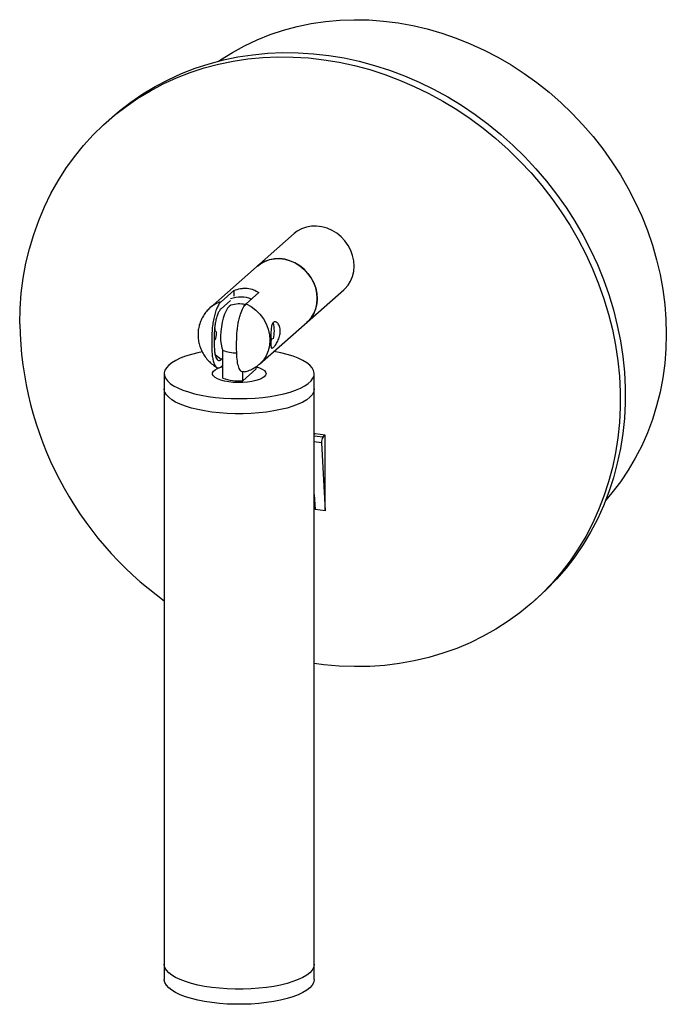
# Paper-space layout '_Dimétrica' of a CAD drawing. Header units: inches. Extents: x -2.57 to 2.18, y -5.04 to 2.2.
import ezdxf

# ---------------------------------------------------------------- set-up
doc = ezdxf.new("R2010")
doc.units = ezdxf.units.IN
doc.header["$MEASUREMENT"] = 0

psp = doc.layouts.new('_Dimétrica')

# ---------------------------------------------------------------- linework, layer by layer
at = {"color": 7, "linetype": 'Continuous', "lineweight": 25}
for p, q in [((-1.8875, 1.482), (-1.9229, 1.4508)), ((-0.5512, 0.6238), (-1.1706, 0.0775)), ((-1.0896, 0.1225), (-0.9959, 0.205)), ((-0.9959, 0.205), (-0.9959, 0.164)), ((-0.8118, 0.1889), (-0.9054, 0.1064)), ((-0.806, -0.3359), (-0.1866, 0.2104)), ((-1.0896, 0.071), (-1.02, 0.1324)), ((-1.0776, -0.44), (-1.0776, -0.2358)), ((-1.0776, -0.2933), (-1.0896, -0.3039)), ((-1.0776, -0.3448), (-1.0896, -0.3554)), ((-0.8339, -0.3565), (-0.8339, -0.3735)), ((-1.5069, -0.4067), (-1.5069, -4.8609)), ((-0.9303, -0.4585), (-0.8339, -0.3735)), ((-0.9303, -0.4585), (-0.9303, -0.3933)), ((-0.4045, -4.8609), (-0.4045, -0.4067)), ((-0.3987, -0.8499), (-0.4045, -0.8551)), ((-0.4045, -0.8644), (-0.3402, -0.8725)), ((-0.3251, -0.8592), (-0.3987, -0.8499)), ((-0.3251, -0.8592), (-0.3402, -0.8725)), ((-0.3251, -1.416), (-0.3251, -0.8592)), ((-0.3512, -0.9159), (-0.4045, -0.9092)), ((-0.3512, -0.9159), (-0.3251, -1.416)), ((-0.4045, -1.2956), (-0.3987, -1.4067)), ((-0.3251, -1.416), (-0.3987, -1.4067)), ((1.1991, -2.0892), (1.2344, -2.058))]:
    psp.add_line(p, q, dxfattribs=at)
at = {"color": 7, "linetype": 'Continuous', "lineweight": 25, "flags": 128}
for points in [[(-1.1093, 1.8911), (-1.0928, 1.9022), (-1.0062, 1.9561), (-0.9164, 2.0049), (-0.8235, 2.0484), (-0.7278, 2.0864), (-0.6296, 2.119), (-0.5292, 2.1459), (-0.4268, 2.1671), (-0.3228, 2.1826), (-0.2174, 2.1923), (-0.111, 2.1962), (-0.0038, 2.1942), (0.1039, 2.1864), (0.2117, 2.1728), (0.3194, 2.1535), (0.4266, 2.1284), (0.5331, 2.0977), (0.6384, 2.0615), (0.7425, 2.0198), (0.8448, 1.9728), (0.9453, 1.9205), (1.0434, 1.8633), (1.1391, 1.8011), (1.232, 1.7342), (1.3219, 1.6628), (1.4084, 1.5871), (1.4914, 1.5073), (1.5706, 1.4236), (1.6459, 1.3363), (1.7169, 1.2455), (1.7834, 1.1517), (1.8454, 1.0549), (1.9026, 0.9556), (1.9549, 0.854), (2.002, 0.7503), (2.0439, 0.6449), (2.0805, 0.538), (2.1116, 0.4301), (2.1372, 0.3213), (2.1572, 0.212), (2.1715, 0.1024), (2.1801, -0.007), (2.183, -0.116), (2.1801, -0.2242), (2.1715, -0.3315), (2.1572, -0.4374), (2.1372, -0.5417), (2.1116, -0.644), (2.0805, -0.7441), (2.0439, -0.8418), (2.002, -0.9366), (1.9549, -1.0284), (1.9026, -1.1169), (1.8454, -1.2018), (1.7834, -1.2829), (1.7376, -1.337)], [(-2.5695, -0.041), (-2.5666, 0.0722), (-2.558, 0.1844), (-2.5436, 0.2953), (-2.5236, 0.4047), (-2.4979, 0.5121), (-2.4666, 0.6173), (-2.4298, 0.7201), (-2.3877, 0.8202), (-2.3403, 0.9174), (-2.2877, 1.0113), (-2.23, 1.1017), (-2.1675, 1.1884), (-2.1003, 1.2712), (-2.0286, 1.3498), (-1.9525, 1.4241), (-1.8723, 1.4939), (-1.7881, 1.5589), (-1.7002, 1.619), (-1.6088, 1.674), (-1.5142, 1.7239), (-1.4165, 1.7684), (-1.3161, 1.8075), (-1.2132, 1.841), (-1.1081, 1.8689), (-1.001, 1.8911), (-0.8923, 1.9075), (-0.7822, 1.9181), (-0.671, 1.9229), (-0.559, 1.9218), (-0.4465, 1.9149), (-0.3337, 1.9021), (-0.221, 1.8836), (-0.1087, 1.8593), (0.0029, 1.8293), (0.1136, 1.7937), (0.2231, 1.7526), (0.331, 1.7061), (0.4371, 1.6543), (0.5411, 1.5974), (0.6428, 1.5355), (0.7419, 1.4687), (0.8381, 1.3973), (0.9311, 1.3213), (1.0208, 1.2412), (1.1069, 1.1569), (1.1891, 1.0688), (1.2673, 0.977), (1.3412, 0.8819), (1.4107, 0.7837), (1.4756, 0.6825), (1.5357, 0.5788), (1.5908, 0.4727), (1.6408, 0.3646), (1.6856, 0.2546), (1.7251, 0.1432), (1.7591, 0.0305), (1.7876, -0.083), (1.8105, -0.1972), (1.8277, -0.3117), (1.8392, -0.4262), (1.845, -0.5404), (1.845, -0.654), (1.8392, -0.7668), (1.8277, -0.8784), (1.8105, -0.9886), (1.7876, -1.097), (1.7591, -1.2033), (1.7251, -1.3074), (1.6856, -1.4089), (1.6408, -1.5075), (1.5908, -1.6031), (1.5357, -1.6953), (1.4756, -1.7839), (1.4107, -1.8687), (1.3412, -1.9494), (1.2673, -2.0259), (1.1891, -2.0979), (1.1069, -2.1653), (1.0208, -2.2279), (0.9311, -2.2855), (0.8381, -2.338), (0.7419, -2.3852), (0.6428, -2.427), (0.5411, -2.4633), (0.4371, -2.494), (0.331, -2.5191), (0.2231, -2.5384), (0.1136, -2.5519), (0.0029, -2.5596), (-0.1087, -2.5614), (-0.221, -2.5574), (-0.3337, -2.5476), (-0.4045, -2.5384)], [(-1.8875, 1.482), (-1.8369, 1.5251), (-1.7527, 1.5901), (-1.6648, 1.6502), (-1.5734, 1.7052), (-1.4788, 1.7551), (-1.3812, 1.7996), (-1.2808, 1.8387), (-1.1779, 1.8722), (-1.0727, 1.9001), (-0.9657, 1.9223), (-0.857, 1.9387), (-0.7469, 1.9493), (-0.6356, 1.9541), (-0.5236, 1.953), (-0.4111, 1.9461), (-0.2984, 1.9333), (-0.1857, 1.9148), (-0.0734, 1.8905), (0.0383, 1.8605), (0.149, 1.8249), (0.2584, 1.7838), (0.3663, 1.7373), (0.4725, 1.6855), (0.5765, 1.6286), (0.6782, 1.5667), (0.7772, 1.4999), (0.8734, 1.4284), (0.9665, 1.3525), (1.0561, 1.2723), (1.1422, 1.1881), (1.2244, 1.1), (1.3026, 1.0082), (1.3766, 0.9131), (1.4461, 0.8148), (1.5109, 0.7137), (1.571, 0.61), (1.6261, 0.5039), (1.6762, 0.3957), (1.721, 0.2858), (1.7605, 0.1744), (1.7945, 0.0617), (1.823, -0.0518), (1.8458, -0.166), (1.8631, -0.2805), (1.8746, -0.395), (1.8803, -0.5092), (1.8803, -0.6229), (1.8746, -0.7356), (1.8631, -0.8472), (1.8458, -0.9574), (1.823, -1.0658), (1.7945, -1.1722), (1.7605, -1.2762), (1.721, -1.3777), (1.6762, -1.4764), (1.6261, -1.5719), (1.571, -1.6641), (1.5109, -1.7527), (1.4461, -1.8375), (1.3766, -1.9182), (1.3026, -1.9947), (1.2344, -2.058)], [(-0.1866, 0.2104), (-0.1804, 0.2161), (-0.1563, 0.2433), (-0.1369, 0.2745), (-0.1227, 0.3088), (-0.1141, 0.3455), (-0.1111, 0.3839), (-0.1138, 0.423), (-0.1223, 0.4619), (-0.1363, 0.4999), (-0.1555, 0.536), (-0.1794, 0.5694), (-0.2076, 0.5994), (-0.2394, 0.6254), (-0.274, 0.6467), (-0.3108, 0.6629), (-0.3489, 0.6736), (-0.3874, 0.6786), (-0.4256, 0.6777), (-0.4624, 0.671), (-0.4972, 0.6586), (-0.5291, 0.6408), (-0.5512, 0.6238)], [(-0.8226, 0.3844), (-0.8005, 0.4014), (-0.7686, 0.4192), (-0.7338, 0.4316), (-0.697, 0.4383), (-0.6589, 0.4392), (-0.6203, 0.4342), (-0.5823, 0.4235), (-0.5455, 0.4073), (-0.5108, 0.386), (-0.479, 0.3601), (-0.4508, 0.33), (-0.4269, 0.2966), (-0.4077, 0.2605), (-0.3938, 0.2225), (-0.3853, 0.1836), (-0.3825, 0.1445), (-0.3855, 0.1062), (-0.3942, 0.0694), (-0.4083, 0.0351), (-0.4277, 0.004), (-0.4518, -0.0233), (-0.458, -0.029)], [(-0.458, -0.029), (-0.4513, -0.0229), (-0.4273, 0.0045), (-0.408, 0.0357), (-0.394, 0.0701), (-0.3854, 0.1068), (-0.3825, 0.1452), (-0.3854, 0.1843), (-0.394, 0.2232), (-0.408, 0.2612), (-0.4273, 0.2972), (-0.4513, 0.3306), (-0.4796, 0.3606), (-0.5114, 0.3865), (-0.5461, 0.4077), (-0.5829, 0.4238), (-0.621, 0.4344), (-0.6596, 0.4392), (-0.6977, 0.4382), (-0.7345, 0.4314), (-0.7692, 0.4189), (-0.801, 0.4011), (-0.8226, 0.3844)], [(-1.0163, 0.0961), (-1.0173, 0.0957), (-1.0294, 0.0882), (-1.0415, 0.0744), (-1.0531, 0.0551), (-1.0639, 0.0307), (-1.0734, 0.0024), (-1.0813, -0.0291), (-1.0874, -0.0624), (-1.0914, -0.0965), (-1.0931, -0.13), (-1.0925, -0.1618), (-1.0897, -0.1907), (-1.0846, -0.2157), (-1.0776, -0.2358)], [(-0.9054, 0.1064), (-0.8686, 0.0859), (-0.8347, 0.0601), (-0.8045, 0.0299), (-0.7787, -0.0043), (-0.758, -0.0414), (-0.7428, -0.0806), (-0.7336, -0.1211), (-0.7305, -0.1617), (-0.7336, -0.2015), (-0.7428, -0.2396), (-0.758, -0.275), (-0.7787, -0.307), (-0.8045, -0.3346), (-0.8065, -0.3363)], [(-1.1382, -0.0659), (-1.1355, -0.0832), (-1.1326, -0.0966)], [(-1.2275, -0.2469), (-1.2601, -0.2536), (-1.3072, -0.2652), (-1.3503, -0.2785), (-1.389, -0.2932), (-1.4228, -0.3092), (-1.4512, -0.3263), (-1.4741, -0.3443), (-1.4911, -0.363), (-1.502, -0.3822), (-1.5067, -0.4017), (-1.5052, -0.4213), (-1.4974, -0.4406), (-1.4836, -0.4596), (-1.4637, -0.478), (-1.4381, -0.4956), (-1.407, -0.5122), (-1.3708, -0.5276), (-1.3299, -0.5416), (-1.2848, -0.5541), (-1.2359, -0.565), (-1.1839, -0.574), (-1.1292, -0.5811)], [(-1.0896, -0.3039), (-1.1187, -0.2809), (-1.1342, -0.2655)], [(-1.1292, -0.5811), (-1.0726, -0.5863), (-1.0147, -0.5894), (-0.9561, -0.5905), (-0.8975, -0.5894), (-0.8396, -0.5863), (-0.783, -0.5812), (-0.7283, -0.5741), (-0.6763, -0.5651), (-0.6273, -0.5543), (-0.5822, -0.5418), (-0.5412, -0.5278), (-0.5049, -0.5124), (-0.4738, -0.4959), (-0.4481, -0.4783), (-0.4281, -0.4599), (-0.4142, -0.4409), (-0.4063, -0.4215), (-0.4047, -0.402), (-0.4094, -0.3825), (-0.4202, -0.3633), (-0.4371, -0.3445), (-0.4599, -0.3265), (-0.4883, -0.3094), (-0.5219, -0.2934), (-0.5605, -0.2787), (-0.6036, -0.2654), (-0.6507, -0.2537), (-0.7012, -0.2438), (-0.7015, -0.2437)], [(-0.7716, -0.4299), (-0.787, -0.4405), (-0.8078, -0.45), (-0.8334, -0.4581), (-0.8629, -0.4646), (-0.8953, -0.4692), (-0.9298, -0.4718), (-0.965, -0.4723), (-1, -0.4707), (-1.0335, -0.467), (-1.0646, -0.4614), (-1.0921, -0.4541), (-1.1153, -0.4452), (-1.1333, -0.4351), (-1.1456, -0.424), (-1.1518, -0.4125), (-1.1517, -0.4007), (-1.1454, -0.3891), (-1.1329, -0.3781), (-1.1147, -0.368), (-1.0914, -0.3592), (-1.0776, -0.3552)], [(-0.8319, -0.3557), (-0.8072, -0.3637), (-0.7865, -0.3732), (-0.7713, -0.3838), (-0.762, -0.3952), (-0.7589, -0.4069), (-0.7621, -0.4186), (-0.7716, -0.4299)], [(-0.4045, -0.5181), (-0.4048, -0.5231), (-0.4095, -0.5426), (-0.4204, -0.5618), (-0.4374, -0.5805), (-0.4602, -0.5986), (-0.4887, -0.6157), (-0.5224, -0.6316), (-0.5611, -0.6464), (-0.6043, -0.6596), (-0.6514, -0.6713), (-0.7019, -0.6812), (-0.7554, -0.6892), (-0.8111, -0.6954), (-0.8685, -0.6995), (-0.9268, -0.7016), (-0.9855, -0.7015), (-1.0438, -0.6995), (-1.1011, -0.6953), (-1.1568, -0.6891), (-1.2102, -0.6811), (-1.2608, -0.6711), (-1.3078, -0.6594), (-1.3509, -0.6462), (-1.3895, -0.6314), (-1.4232, -0.6154), (-1.4516, -0.5983), (-1.4744, -0.5803), (-1.4913, -0.5616), (-1.5021, -0.5423), (-1.5067, -0.5228), (-1.5069, -0.5181)], [(-0.4045, -0.5181), (-0.4048, -0.5231), (-0.4095, -0.5426), (-0.4204, -0.5618), (-0.4374, -0.5805), (-0.4602, -0.5986), (-0.4887, -0.6157), (-0.5224, -0.6316), (-0.5611, -0.6464), (-0.6043, -0.6596), (-0.6514, -0.6713), (-0.7019, -0.6812), (-0.7554, -0.6892), (-0.8111, -0.6954), (-0.8685, -0.6995), (-0.9268, -0.7016), (-0.9855, -0.7015), (-1.0438, -0.6995), (-1.1011, -0.6953), (-1.1568, -0.6891), (-1.2102, -0.6811), (-1.2608, -0.6711), (-1.3078, -0.6594), (-1.3509, -0.6462), (-1.3895, -0.6314), (-1.4232, -0.6154), (-1.4516, -0.5983), (-1.4744, -0.5803), (-1.4913, -0.5616), (-1.5021, -0.5423), (-1.5067, -0.5228), (-1.5069, -0.5181)], [(-0.4045, -4.7496), (-0.4048, -4.7546), (-0.4095, -4.7741), (-0.4204, -4.7933), (-0.4374, -4.812), (-0.4602, -4.8301), (-0.4887, -4.8472), (-0.5224, -4.8632), (-0.5611, -4.8779), (-0.6043, -4.8911), (-0.6514, -4.9028), (-0.7019, -4.9127), (-0.7554, -4.9208), (-0.8111, -4.9269), (-0.8685, -4.931), (-0.9268, -4.9331), (-0.9855, -4.9331), (-1.0438, -4.931), (-1.1011, -4.9268), (-1.1568, -4.9207), (-1.2102, -4.9126), (-1.2608, -4.9026), (-1.3078, -4.8909), (-1.3509, -4.8777), (-1.3895, -4.8629), (-1.4232, -4.8469), (-1.4516, -4.8298), (-1.4744, -4.8118), (-1.4913, -4.7931), (-1.5021, -4.7738), (-1.5067, -4.7543), (-1.5069, -4.7496)], [(-0.4045, -4.7496), (-0.4048, -4.7546), (-0.4095, -4.7741), (-0.4204, -4.7933), (-0.4374, -4.812), (-0.4602, -4.8301), (-0.4887, -4.8472), (-0.5224, -4.8632), (-0.5611, -4.8779), (-0.6043, -4.8911), (-0.6514, -4.9028), (-0.7019, -4.9127), (-0.7554, -4.9208), (-0.8111, -4.9269), (-0.8685, -4.931), (-0.9268, -4.9331), (-0.9855, -4.9331), (-1.0438, -4.931), (-1.1011, -4.9268), (-1.1568, -4.9207), (-1.2102, -4.9126), (-1.2608, -4.9026), (-1.3078, -4.8909), (-1.3509, -4.8777), (-1.3895, -4.8629), (-1.4232, -4.8469), (-1.4516, -4.8298), (-1.4744, -4.8118), (-1.4913, -4.7931), (-1.5021, -4.7738), (-1.5067, -4.7543), (-1.5069, -4.7496)], [(-0.4045, -4.8609), (-0.4048, -4.866), (-0.4095, -4.8855), (-0.4204, -4.9047), (-0.4374, -4.9234), (-0.4602, -4.9414), (-0.4887, -4.9585), (-0.5224, -4.9745), (-0.5611, -4.9892), (-0.6043, -5.0025), (-0.6514, -5.0141), (-0.7019, -5.024), (-0.7554, -5.0321), (-0.8111, -5.0382), (-0.8685, -5.0424), (-0.9268, -5.0444), (-0.9855, -5.0444), (-1.0438, -5.0423), (-1.1011, -5.0382), (-1.1568, -5.032), (-1.2102, -5.0239), (-1.2608, -5.014), (-1.3078, -5.0023), (-1.3509, -4.989), (-1.3895, -4.9743), (-1.4232, -4.9583), (-1.4516, -4.9412), (-1.4744, -4.9231), (-1.4913, -4.9044), (-1.5021, -4.8852), (-1.5067, -4.8657), (-1.5069, -4.8609)]]:
    psp.add_lwpolyline(points, dxfattribs=at)
at = {"color": 7, "linetype": 'Continuous', "lineweight": 25}
for centre, radius, start, end in [((-0.9443, -0.0577), 0.2144, 68.41498, 110.65947), ((-1.0267, -0.086), 0.2178, 106.7698, 131.64965), ((-0.9557, -0.0912), 0.1969, 76.7901, 107.92333), ((0.0042, 0.0066), 2.5741, 181.06123, 234.05327), ((-0.9213, -0.0947), 0.2236, 345.55921, 15.61018), ((-0.969, 0.0663), 0.321, 250.22866, 269.05054), ((-0.959, -0.0927), 0.367, 251.14863, 274.48986), ((-0.2868, -0.9092), 0.0648, 145.5104, 185.9216)]:
    psp.add_arc(centre, radius, start, end, dxfattribs=at)
for points, knots in [([(-0.9959, 0.205), (-0.9798, 0.2114), (-0.9633, 0.216), (-0.9383, 0.2202), (-0.9298, 0.2211), (-0.9132, 0.2218), (-0.9051, 0.2216), (-0.881, 0.2196), (-0.8652, 0.216), (-0.8367, 0.2051), (-0.8235, 0.1977), (-0.8118, 0.1889)], [0, 0, 0, 0, 0.25, 0.25, 0.375, 0.375, 0.5, 0.5, 0.75, 0.75, 1, 1, 1, 1]), ([(-1.1716, 0.0765), (-1.1806, 0.0678), (-1.1985, 0.0504), (-1.2203, 0.0198), (-1.2377, -0.0134), (-1.2501, -0.0487), (-1.2575, -0.0854), (-1.2596, -0.1229), (-1.2566, -0.1606), (-1.2484, -0.1979), (-1.2351, -0.2339), (-1.2168, -0.2682), (-1.1939, -0.2999), (-1.1665, -0.3283), (-1.1419, -0.3484), (-1.126, -0.3578), (-1.1214, -0.3605)], [0, 0, 0, 0, 0.073558, 0.147198, 0.220525, 0.293713, 0.366942, 0.440385, 0.514197, 0.588505, 0.663394, 0.738908, 0.815048, 0.891777, 0.969011, 1, 1, 1, 1]), ([(-1.0896, 0.1225), (-1.0948, 0.1178), (-1.1001, 0.1115), (-1.1105, 0.0953), (-1.1154, 0.0858), (-1.1224, 0.0696), (-1.1247, 0.0638), (-1.129, 0.0518), (-1.1311, 0.0456), (-1.135, 0.0327), (-1.1369, 0.026), (-1.1404, 0.0122), (-1.142, 0.0051), (-1.1465, -0.0163), (-1.149, -0.031), (-1.152, -0.0533), (-1.1529, -0.0609), (-1.1545, -0.0757), (-1.1551, -0.0831), (-1.1578, -0.1199), (-1.1584, -0.1488), (-1.1584, -0.1912), (-1.1582, -0.2052), (-1.1574, -0.2326), (-1.1568, -0.2459), (-1.1546, -0.2717), (-1.1531, -0.2841), (-1.149, -0.3067), (-1.1466, -0.3169), (-1.1405, -0.3351), (-1.137, -0.3427), (-1.1292, -0.3547), (-1.1248, -0.3591), (-1.1154, -0.3643), (-1.1105, -0.3651), (-1.1001, -0.363), (-1.0949, -0.3601), (-1.0896, -0.3554)], [0, 0, 0, 0, 0.0625, 0.0625, 0.125, 0.125, 0.15625, 0.15625, 0.1875, 0.1875, 0.21875, 0.21875, 0.25, 0.25, 0.3125, 0.3125, 0.34375, 0.34375, 0.375, 0.375, 0.5, 0.5, 0.5625, 0.5625, 0.625, 0.625, 0.6875, 0.6875, 0.75, 0.75, 0.8125, 0.8125, 0.875, 0.875, 0.9375, 0.9375, 1, 1, 1, 1]), ([(-0.9209, -0.392), (-0.9252, -0.3932), (-0.9368, -0.3966), (-0.9527, -0.3784), (-0.9665, -0.3414), (-0.973, -0.2933), (-0.9749, -0.2449), (-0.975, -0.2018), (-0.9749, -0.159), (-0.9735, -0.1182), (-0.9702, -0.0783), (-0.9648, -0.0407), (-0.9572, -0.0038), (-0.9452, 0.0385), (-0.9277, 0.081), (-0.9126, 0.0982), (-0.9054, 0.1064)], [0, 0, 0, 0, 0.053667, 0.144396, 0.236598, 0.332931, 0.399801, 0.46742, 0.531451, 0.595806, 0.649935, 0.705505, 0.759723, 0.816018, 0.91179, 1, 1, 1, 1]), ([(-1.0896, 0.071), (-1.0937, 0.0673), (-1.0977, 0.0623), (-1.1036, 0.0528), (-1.1056, 0.0492), (-1.1094, 0.0417), (-1.1112, 0.0376), (-1.1165, 0.0247), (-1.1198, 0.015), (-1.1256, -0.0054), (-1.1281, -0.0163), (-1.1325, -0.0387), (-1.1342, -0.0501), (-1.137, -0.0731), (-1.138, -0.0847), (-1.1395, -0.1073), (-1.14, -0.1184), (-1.1406, -0.1405), (-1.1407, -0.1516), (-1.1407, -0.1839), (-1.1402, -0.2049), (-1.138, -0.2344), (-1.137, -0.2439), (-1.1349, -0.2573), (-1.1341, -0.2617), (-1.1323, -0.2699), (-1.1313, -0.2738), (-1.1281, -0.2848), (-1.1255, -0.2912), (-1.1197, -0.3014), (-1.1165, -0.3051), (-1.1094, -0.3099), (-1.1056, -0.3108), (-1.0978, -0.3096), (-1.0936, -0.3075), (-1.0896, -0.3039)], [0, 0, 0, 0, 0.0625, 0.0625, 0.09375, 0.09375, 0.125, 0.125, 0.1875, 0.1875, 0.25, 0.25, 0.3125, 0.3125, 0.375, 0.375, 0.4375, 0.4375, 0.5, 0.5, 0.625, 0.625, 0.6875, 0.6875, 0.71875, 0.71875, 0.75, 0.75, 0.8125, 0.8125, 0.875, 0.875, 0.9375, 0.9375, 1, 1, 1, 1]), ([(-0.7235, -0.1556), (-0.7235, -0.1494), (-0.7235, -0.1431), (-0.7235, -0.1302), (-0.7234, -0.1236), (-0.7232, -0.1107), (-0.723, -0.1043), (-0.7225, -0.0918), (-0.7222, -0.0856), (-0.7207, -0.0683), (-0.7191, -0.0577), (-0.7152, -0.0449), (-0.7137, -0.0411), (-0.7101, -0.0346), (-0.708, -0.032), (-0.7035, -0.0279), (-0.7009, -0.0265), (-0.6955, -0.0251), (-0.6927, -0.025), (-0.6868, -0.0262), (-0.6839, -0.0274), (-0.6781, -0.031), (-0.6752, -0.0335), (-0.6698, -0.0395), (-0.6673, -0.043), (-0.6627, -0.0511), (-0.6607, -0.0556), (-0.6574, -0.0655), (-0.6561, -0.0707), (-0.6544, -0.0821), (-0.6539, -0.088), (-0.6539, -0.1002), (-0.6544, -0.1066), (-0.6561, -0.1193), (-0.6574, -0.1256), (-0.6607, -0.1382), (-0.6627, -0.1444), (-0.6672, -0.1564), (-0.6698, -0.1622), (-0.6752, -0.1733), (-0.6781, -0.1785), (-0.6839, -0.1883), (-0.6869, -0.1928), (-0.6927, -0.201), (-0.6955, -0.2046), (-0.7009, -0.2109), (-0.7034, -0.2135), (-0.708, -0.2175), (-0.7101, -0.219), (-0.7137, -0.2207), (-0.7152, -0.2209), (-0.7178, -0.2201), (-0.7189, -0.2191), (-0.7206, -0.216), (-0.7212, -0.2138), (-0.7222, -0.2084), (-0.7225, -0.2051), (-0.723, -0.1976), (-0.7232, -0.1933), (-0.7234, -0.1838), (-0.7235, -0.1786), (-0.7235, -0.1676), (-0.7235, -0.1617), (-0.7235, -0.1556)], [0, 0, 0, 0, 0.03125, 0.03125, 0.0625, 0.0625, 0.09375, 0.09375, 0.125, 0.125, 0.1875, 0.1875, 0.21875, 0.21875, 0.25, 0.25, 0.28125, 0.28125, 0.3125, 0.3125, 0.34375, 0.34375, 0.375, 0.375, 0.40625, 0.40625, 0.4375, 0.4375, 0.46875, 0.46875, 0.5, 0.5, 0.53125, 0.53125, 0.5625, 0.5625, 0.59375, 0.59375, 0.625, 0.625, 0.65625, 0.65625, 0.6875, 0.6875, 0.71875, 0.71875, 0.75, 0.75, 0.78125, 0.78125, 0.8125, 0.8125, 0.84375, 0.84375, 0.875, 0.875, 0.90625, 0.90625, 0.9375, 0.9375, 0.96875, 0.96875, 1, 1, 1, 1]), ([(-1.1407, -0.1628), (-1.1373, -0.1603), (-1.1302, -0.1549), (-1.1251, -0.1353), (-1.1232, -0.1154), (-1.1233, -0.1012), (-1.1233, -0.0974)], [0, 0, 0, 0, 0.270313, 0.567308, 0.883108, 1, 1, 1, 1]), ([(-0.7147, -0.1489), (-0.7161, -0.1524), (-0.7185, -0.1589), (-0.7219, -0.1639), (-0.7235, -0.1663)], [0, 0, 0, 0, 0.536278, 1, 1, 1, 1]), ([(-0.9204, -0.3939), (-0.91, -0.3913), (-0.887, -0.3856), (-0.854, -0.3702), (-0.8263, -0.3534), (-0.812, -0.3404), (-0.807, -0.3359)], [0, 0, 0, 0, 0.249768, 0.548744, 0.845051, 1, 1, 1, 1])]:
    psp.add_open_spline(points, degree=3, knots=knots, dxfattribs=at)

doc.saveas('drawing.dxf')
